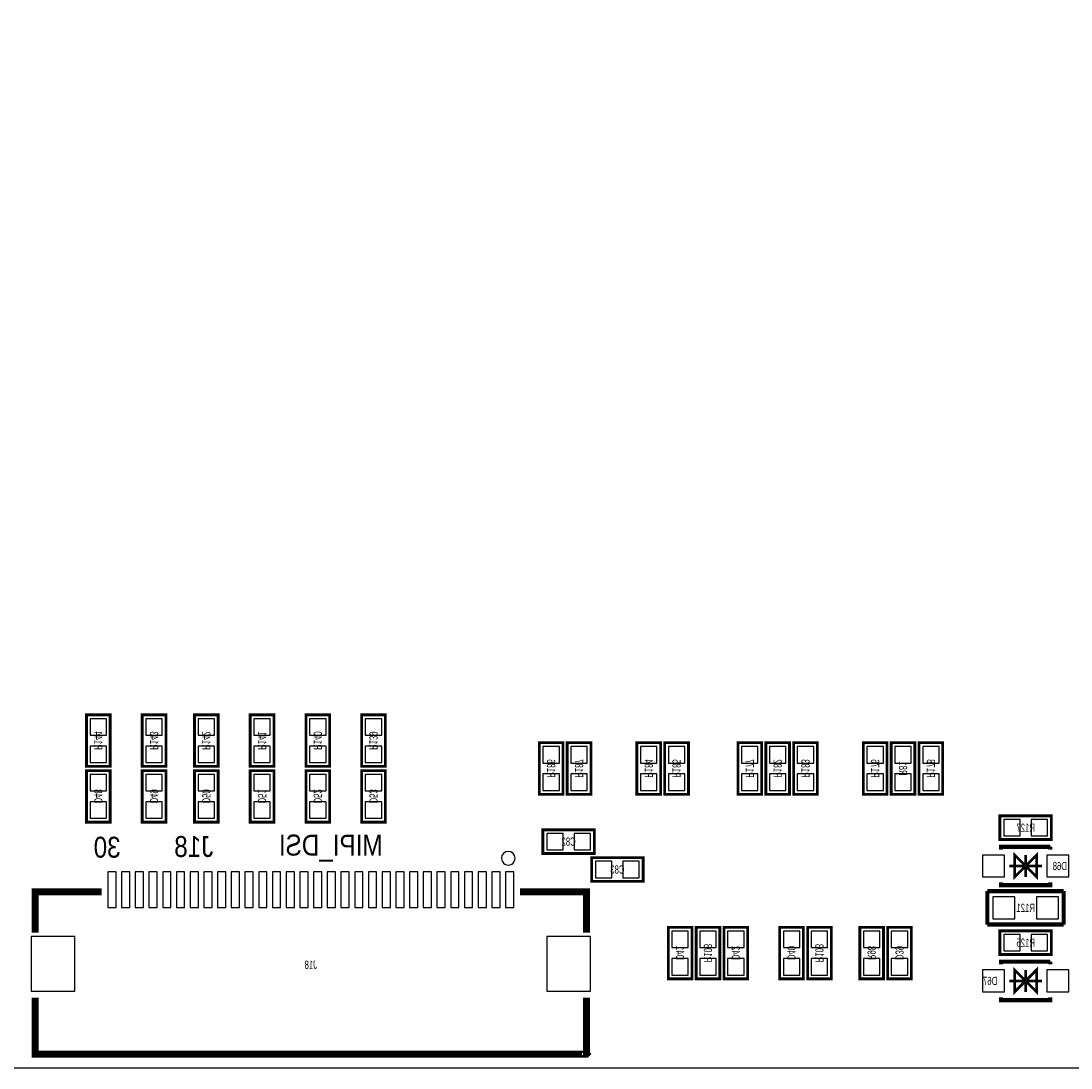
# Model space of a CAD drawing. Extents: x 0 to 129, y -3 to 86.
# Tile 4 of 7: x 48 to 87, y 0 to 38. Entities that reach past the tile are written whole.
import ezdxf
from ezdxf.enums import TextEntityAlignment as Align

# ---------------------------------------------------------------- set-up
doc = ezdxf.new("R2010")
doc.units = 0
for name, color, linetype in [('BG_OUTLINE', 3, 'CONTINUOUS'), ('BG_SILKSCREEN_BOTTOM', 173, 'CONTINUOUS'), ('PG_SILKSCREEN_BOTTOM', 150, 'CONTINUOUS'), ('PIN_BOTTOM', 202, 'CONTINUOUS'), ('RD_SILKSCREEN_BOTTOM', 122, 'CONTINUOUS')]:
    doc.layers.add(name, color=color, linetype=linetype)

msp = doc.modelspace()

# ---------------------------------------------------------------- linework, layer by layer
at = {"layer": 'BG_OUTLINE'}
msp.add_lwpolyline([(1.999996, 78.999994), (24.356873, 78.999994), (24.356873, 70.199987), (38.35687, 70.199987), (38.35687, 78.999994), (127.499999, 78.999994, -0.414213), (129.499995, 76.999998), (129.499995, 1.999996, -0.414212), (127.499999, 0), (1.999996, 0, -0.414212), (0, 1.999996), (0, 76.999998, -0.414213)], format="xyb", close=True, dxfattribs=at)
msp.add_lwpolyline([(129.499995, 1.999996, -0.414212), (127.499999, 0), (1.999996, 0)], format="xyb", dxfattribs=at)
at = {"layer": 'PG_SILKSCREEN_BOTTOM'}
for points, const_width in [([(51.6128, 10.9982), (51.6128, 12.8778), (50.7492, 12.8778), (50.7492, 10.9982), (51.6128, 10.9982)], 0.1016), ([(53.6448, 10.9982), (53.6448, 12.8778), (52.7812, 12.8778), (52.7812, 10.9982), (53.6448, 10.9982)], 0.1016), ([(55.5498, 10.9982), (55.5498, 12.8778), (54.6862, 12.8778), (54.6862, 10.9982), (55.5498, 10.9982)], 0.1016), ([(57.5818, 10.9982), (57.5818, 12.8778), (56.7182, 12.8778), (56.7182, 10.9982), (57.5818, 10.9982)], 0.1016), ([(59.6138, 10.9982), (59.6138, 12.8778), (58.7502, 12.8778), (58.7502, 10.9982), (59.6138, 10.9982)], 0.1016), ([(61.6458, 10.9982), (61.6458, 12.8778), (60.7822, 12.8778), (60.7822, 10.9982), (61.6458, 10.9982)], 0.1016), ([(67.2592, 11.8618), (67.2592, 9.9822), (68.1228, 9.9822), (68.1228, 11.8618), (67.2592, 11.8618)], 0.1016), ([(68.2752, 11.8618), (68.2752, 9.9822), (69.1388, 9.9822), (69.1388, 11.8618), (68.2752, 11.8618)], 0.1016), ([(70.8152, 11.8618), (70.8152, 9.9822), (71.6788, 9.9822), (71.6788, 11.8618), (70.8152, 11.8618)], 0.1016), ([(71.8312, 11.8618), (71.8312, 9.9822), (72.6948, 9.9822), (72.6948, 11.8618), (71.8312, 11.8618)], 0.1016), ([(74.4982, 11.8618), (74.4982, 9.9822), (75.3618, 9.9822), (75.3618, 11.8618), (74.4982, 11.8618)], 0.1016), ([(75.5142, 11.8618), (75.5142, 9.9822), (76.3778, 9.9822), (76.3778, 11.8618), (75.5142, 11.8618)], 0.1016), ([(76.5302, 11.8618), (76.5302, 9.9822), (77.3938, 9.9822), (77.3938, 11.8618), (76.5302, 11.8618)], 0.1016), ([(79.0702, 11.8618), (79.0702, 9.9822), (79.9338, 9.9822), (79.9338, 11.8618), (79.0702, 11.8618)], 0.1016), ([(80.0862, 11.8618), (80.0862, 9.9822), (80.9498, 9.9822), (80.9498, 11.8618), (80.0862, 11.8618)], 0.1016), ([(81.1022, 11.8618), (81.1022, 9.9822), (81.9658, 9.9822), (81.9658, 11.8618), (81.1022, 11.8618)], 0.1016), ([(50.7492, 10.8458), (50.7492, 8.9662), (51.6128, 8.9662), (51.6128, 10.8458), (50.7492, 10.8458)], 0.1016), ([(52.7812, 10.8458), (52.7812, 8.9662), (53.6448, 8.9662), (53.6448, 10.8458), (52.7812, 10.8458)], 0.1016), ([(54.6862, 10.8458), (54.6862, 8.9662), (55.5498, 8.9662), (55.5498, 10.8458), (54.6862, 10.8458)], 0.1016), ([(56.7182, 10.8458), (56.7182, 8.9662), (57.5818, 8.9662), (57.5818, 10.8458), (56.7182, 10.8458)], 0.1016), ([(58.7502, 10.8458), (58.7502, 8.9662), (59.6138, 8.9662), (59.6138, 10.8458), (58.7502, 10.8458)], 0.1016), ([(60.7822, 10.8458), (60.7822, 8.9662), (61.6458, 8.9662), (61.6458, 10.8458), (60.7822, 10.8458)], 0.1016), ([(85.9282, 9.1948), (84.0486, 9.1948), (84.0486, 8.3312), (85.9282, 8.3312), (85.9282, 9.1948)], 0.1016), ([(67.3862, 7.8232), (69.2658, 7.8232), (69.2658, 8.6868), (67.3862, 8.6868), (67.3862, 7.8232)], 0.1016), ([(85.888398, 8.065999), (84.088402, 8.065999), (84.088402, 7.965999)], 0.150012), ([(85.888398, 8.065999), (85.888398, 7.965999)], 0.150012), ([(69.1642, 6.8072), (71.0438, 6.8072), (71.0438, 7.6708), (69.1642, 7.6708), (69.1642, 6.8072)], 0.1016), ([(84.9884, 7.366), (85.388399, 6.966001), (85.388399, 7.765999), (84.9884, 7.366), (84.588401, 7.765999), (84.588401, 6.966001), (84.9884, 7.366)], 0.1), ([(84.9884, 6.966001), (84.9884, 7.765999)], 0.1), ([(85.588399, 7.366), (84.388401, 7.366)], 0.1), ([(51.296799, 6.420002), (48.877906, 6.420002), (48.877906, 4.931105)], 0.254), ([(66.559201, 6.420002), (68.977891, 6.420002), (68.977891, 4.931105)], 0.254), ([(86.3727, 6.4516), (83.5914, 6.4516)], 0.1524), ([(83.5914, 6.4516), (83.5914, 5.2324)], 0.1524), ([(85.888398, 6.766001), (85.888398, 6.666001), (84.088402, 6.666001), (84.088402, 6.766001)], 0.150012), ([(86.3727, 5.2324), (86.3727, 6.4516)], 0.1524), ([(71.9582, 5.1308), (71.9582, 3.2512), (72.8218, 3.2512), (72.8218, 5.1308), (71.9582, 5.1308)], 0.1016), ([(73.8378, 3.2512), (73.8378, 5.1308), (72.9742, 5.1308), (72.9742, 3.2512), (73.8378, 3.2512)], 0.1016), ([(73.9902, 5.1308), (73.9902, 3.2512), (74.8538, 3.2512), (74.8538, 5.1308), (73.9902, 5.1308)], 0.1016), ([(76.0222, 5.1308), (76.0222, 3.2512), (76.8858, 3.2512), (76.8858, 5.1308), (76.0222, 5.1308)], 0.1016), ([(77.9018, 3.2512), (77.9018, 5.1308), (77.0382, 5.1308), (77.0382, 3.2512), (77.9018, 3.2512)], 0.1016), ([(79.8068, 3.2512), (79.8068, 5.1308), (78.9432, 5.1308), (78.9432, 3.2512), (79.8068, 3.2512)], 0.1016), ([(79.9592, 5.1308), (79.9592, 3.2512), (80.8228, 3.2512), (80.8228, 5.1308), (79.9592, 5.1308)], 0.1016), ([(83.5914, 5.2324), (86.3727, 5.2324)], 0.1524), ([(85.9282, 5.0038), (84.0486, 5.0038), (84.0486, 4.1402), (85.9282, 4.1402), (85.9282, 5.0038)], 0.1016), ([(85.888398, 3.874999), (84.088402, 3.874999), (84.088402, 3.774999)], 0.150012), ([(85.888398, 3.874999), (85.888398, 3.774999)], 0.150012), ([(84.9884, 3.175), (85.388399, 2.775001), (85.388399, 3.574999), (84.9884, 3.175), (84.588401, 3.574999), (84.588401, 2.775001), (84.9884, 3.175)], 0.1), ([(84.9884, 2.775001), (84.9884, 3.574999)], 0.1), ([(85.588399, 3.175), (84.388401, 3.175)], 0.1), ([(48.877906, 2.568905), (48.877906, 0.499999), (68.96801, 0.499999), (68.977993, 0.510007), (68.977891, 0.510108), (68.977891, 2.568905)], 0.254), ([(85.888398, 2.575001), (85.888398, 2.475001), (84.088402, 2.475001), (84.088402, 2.575001)], 0.150012)]:
    msp.add_lwpolyline(points, dxfattribs=dict(at, const_width=const_width))
msp.add_lwpolyline([(66.377998, 7.649997, 1), (65.878002, 7.650007, 1)], format="xyb", close=True, dxfattribs=at)
at = {"layer": 'PIN_BOTTOM'}
for points in [[(50.881305, 12.138203), (51.480695, 12.138203), (51.480695, 12.737592), (50.881305, 12.737592)], [(52.913305, 12.138203), (53.512695, 12.138203), (53.512695, 12.737592), (52.913305, 12.737592)], [(54.818305, 12.138203), (55.417695, 12.138203), (55.417695, 12.737592), (54.818305, 12.737592)], [(56.850305, 12.138203), (57.449695, 12.138203), (57.449695, 12.737592), (56.850305, 12.737592)], [(58.882305, 12.138203), (59.481695, 12.138203), (59.481695, 12.737592), (58.882305, 12.737592)], [(60.914305, 12.138203), (61.513695, 12.138203), (61.513695, 12.737592), (60.914305, 12.737592)], [(50.881305, 11.138408), (51.480695, 11.138408), (51.480695, 11.737797), (50.881305, 11.737797)], [(52.913305, 11.138408), (53.512695, 11.138408), (53.512695, 11.737797), (52.913305, 11.737797)], [(54.818305, 11.138408), (55.417695, 11.138408), (55.417695, 11.737797), (54.818305, 11.737797)], [(56.850305, 11.138408), (57.449695, 11.138408), (57.449695, 11.737797), (56.850305, 11.737797)], [(58.882305, 11.138408), (59.481695, 11.138408), (59.481695, 11.737797), (58.882305, 11.737797)], [(60.914305, 11.138408), (61.513695, 11.138408), (61.513695, 11.737797), (60.914305, 11.737797)], [(67.990695, 11.721592), (67.391305, 11.721592), (67.391305, 11.122203), (67.990695, 11.122203)], [(69.006695, 11.721592), (68.407305, 11.721592), (68.407305, 11.122203), (69.006695, 11.122203)], [(71.546695, 11.721592), (70.947305, 11.721592), (70.947305, 11.122203), (71.546695, 11.122203)], [(72.562695, 11.721592), (71.963305, 11.721592), (71.963305, 11.122203), (72.562695, 11.122203)], [(75.229695, 11.721592), (74.630305, 11.721592), (74.630305, 11.122203), (75.229695, 11.122203)], [(76.245695, 11.721592), (75.646305, 11.721592), (75.646305, 11.122203), (76.245695, 11.122203)], [(77.261695, 11.721592), (76.662305, 11.721592), (76.662305, 11.122203), (77.261695, 11.122203)], [(79.801695, 11.721592), (79.202305, 11.721592), (79.202305, 11.122203), (79.801695, 11.122203)], [(80.817695, 11.721592), (80.218305, 11.721592), (80.218305, 11.122203), (80.817695, 11.122203)], [(81.833695, 11.721592), (81.234305, 11.721592), (81.234305, 11.122203), (81.833695, 11.122203)], [(67.990695, 10.721797), (67.391305, 10.721797), (67.391305, 10.122408), (67.990695, 10.122408)], [(69.006695, 10.721797), (68.407305, 10.721797), (68.407305, 10.122408), (69.006695, 10.122408)], [(71.546695, 10.721797), (70.947305, 10.721797), (70.947305, 10.122408), (71.546695, 10.122408)], [(72.562695, 10.721797), (71.963305, 10.721797), (71.963305, 10.122408), (72.562695, 10.122408)], [(75.229695, 10.721797), (74.630305, 10.721797), (74.630305, 10.122408), (75.229695, 10.122408)], [(76.245695, 10.721797), (75.646305, 10.721797), (75.646305, 10.122408), (76.245695, 10.122408)], [(77.261695, 10.721797), (76.662305, 10.721797), (76.662305, 10.122408), (77.261695, 10.122408)], [(79.801695, 10.721797), (79.202305, 10.721797), (79.202305, 10.122408), (79.801695, 10.122408)], [(80.817695, 10.721797), (80.218305, 10.721797), (80.218305, 10.122408), (80.817695, 10.122408)], [(81.833695, 10.721797), (81.234305, 10.721797), (81.234305, 10.122408), (81.833695, 10.122408)], [(51.480695, 10.705592), (50.881305, 10.705592), (50.881305, 10.106203), (51.480695, 10.106203)], [(53.512695, 10.705592), (52.913305, 10.705592), (52.913305, 10.106203), (53.512695, 10.106203)], [(55.417695, 10.705592), (54.818305, 10.705592), (54.818305, 10.106203), (55.417695, 10.106203)], [(57.449695, 10.705592), (56.850305, 10.705592), (56.850305, 10.106203), (57.449695, 10.106203)], [(59.481695, 10.705592), (58.882305, 10.705592), (58.882305, 10.106203), (59.481695, 10.106203)], [(61.513695, 10.705592), (60.914305, 10.705592), (60.914305, 10.106203), (61.513695, 10.106203)], [(51.480695, 9.705797), (50.881305, 9.705797), (50.881305, 9.106408), (51.480695, 9.106408)], [(53.512695, 9.705797), (52.913305, 9.705797), (52.913305, 9.106408), (53.512695, 9.106408)], [(55.417695, 9.705797), (54.818305, 9.705797), (54.818305, 9.106408), (55.417695, 9.106408)], [(57.449695, 9.705797), (56.850305, 9.705797), (56.850305, 9.106408), (57.449695, 9.106408)], [(59.481695, 9.705797), (58.882305, 9.705797), (58.882305, 9.106408), (59.481695, 9.106408)], [(61.513695, 9.705797), (60.914305, 9.705797), (60.914305, 9.106408), (61.513695, 9.106408)], [(84.788197, 8.463305), (84.788197, 9.062695), (84.188808, 9.062695), (84.188808, 8.463305)], [(85.787992, 8.463305), (85.787992, 9.062695), (85.188603, 9.062695), (85.188603, 8.463305)], [(67.526408, 8.554695), (67.526408, 7.955305), (68.125797, 7.955305), (68.125797, 8.554695)], [(68.526203, 8.554695), (68.526203, 7.955305), (69.125592, 7.955305), (69.125592, 8.554695)], [(84.213446, 6.96595), (84.213446, 7.76605), (83.413346, 7.76605), (83.413346, 6.96595)], [(86.563454, 6.96595), (86.563454, 7.76605), (85.763354, 7.76605), (85.763354, 6.96595)], [(69.304408, 7.538695), (69.304408, 6.939305), (69.903797, 6.939305), (69.903797, 7.538695)], [(70.304203, 7.538695), (70.304203, 6.939305), (70.903592, 6.939305), (70.903592, 7.538695)], [(51.827811, 5.850001), (51.827811, 7.149998), (51.527812, 7.149998), (51.527812, 5.850001)], [(52.328013, 5.850001), (52.328013, 7.149998), (52.028014, 7.149998), (52.028014, 5.850001)], [(52.827809, 5.850001), (52.827809, 7.149998), (52.52781, 7.149998), (52.52781, 5.850001)], [(53.32791, 5.850001), (53.32791, 7.149998), (53.02791, 7.149998), (53.02791, 5.850001)], [(53.827807, 5.850001), (53.827807, 7.149998), (53.527808, 7.149998), (53.527808, 5.850001)], [(54.327908, 5.850001), (54.327908, 7.149998), (54.027908, 7.149998), (54.027908, 5.850001)], [(54.827805, 5.850001), (54.827805, 7.149998), (54.527806, 7.149998), (54.527806, 5.850001)], [(55.327906, 5.850001), (55.327906, 7.149998), (55.027906, 7.149998), (55.027906, 5.850001)], [(55.827803, 5.850001), (55.827803, 7.149998), (55.527804, 7.149998), (55.527804, 5.850001)], [(56.327904, 5.850001), (56.327904, 7.149998), (56.027904, 7.149998), (56.027904, 5.850001)], [(56.827801, 5.850001), (56.827801, 7.149998), (56.527802, 7.149998), (56.527802, 5.850001)], [(57.327902, 5.850001), (57.327902, 7.149998), (57.027902, 7.149998), (57.027902, 5.850001)], [(57.827824, 5.850001), (57.827824, 7.149998), (57.527825, 7.149998), (57.527825, 5.850001)], [(58.327925, 5.850001), (58.327925, 7.149998), (58.027926, 7.149998), (58.027926, 5.850001)], [(58.827822, 5.850001), (58.827822, 7.149998), (58.527823, 7.149998), (58.527823, 5.850001)], [(59.327923, 5.850001), (59.327923, 7.149998), (59.027924, 7.149998), (59.027924, 5.850001)], [(59.82782, 5.850001), (59.82782, 7.149998), (59.527821, 7.149998), (59.527821, 5.850001)], [(60.327921, 5.850001), (60.327921, 7.149998), (60.027922, 7.149998), (60.027922, 5.850001)], [(60.827818, 5.850001), (60.827818, 7.149998), (60.527819, 7.149998), (60.527819, 5.850001)], [(61.327919, 5.850001), (61.327919, 7.149998), (61.02792, 7.149998), (61.02792, 5.850001)], [(61.827816, 5.850001), (61.827816, 7.149998), (61.527817, 7.149998), (61.527817, 5.850001)], [(62.327917, 5.850001), (62.327917, 7.149998), (62.027918, 7.149998), (62.027918, 5.850001)], [(62.827814, 5.850001), (62.827814, 7.149998), (62.527815, 7.149998), (62.527815, 5.850001)], [(63.327915, 5.850001), (63.327915, 7.149998), (63.027916, 7.149998), (63.027916, 5.850001)], [(63.827812, 5.850001), (63.827812, 7.149998), (63.527813, 7.149998), (63.527813, 5.850001)], [(64.327913, 5.850001), (64.327913, 7.149998), (64.027914, 7.149998), (64.027914, 5.850001)], [(64.82781, 5.850001), (64.82781, 7.149998), (64.527811, 7.149998), (64.527811, 5.850001)], [(65.327911, 5.850001), (65.327911, 7.149998), (65.027912, 7.149998), (65.027912, 5.850001)], [(65.827808, 5.850001), (65.827808, 7.149998), (65.527809, 7.149998), (65.527809, 5.850001)], [(66.327909, 5.850001), (66.327909, 7.149998), (66.02791, 7.149998), (66.02791, 5.850001)], [(84.58835, 5.44195), (84.58835, 6.24205), (83.78825, 6.24205), (83.78825, 5.44195)], [(86.18855, 5.44195), (86.18855, 6.24205), (85.38845, 6.24205), (85.38845, 5.44195)], [(72.689695, 4.990592), (72.090305, 4.990592), (72.090305, 4.391203), (72.689695, 4.391203)], [(73.106305, 4.391203), (73.705695, 4.391203), (73.705695, 4.990592), (73.106305, 4.990592)], [(74.721695, 4.990592), (74.122305, 4.990592), (74.122305, 4.391203), (74.721695, 4.391203)], [(76.753695, 4.990592), (76.154305, 4.990592), (76.154305, 4.391203), (76.753695, 4.391203)], [(77.170305, 4.391203), (77.769695, 4.391203), (77.769695, 4.990592), (77.170305, 4.990592)], [(79.075305, 4.391203), (79.674695, 4.391203), (79.674695, 4.990592), (79.075305, 4.990592)], [(80.690695, 4.990592), (80.091305, 4.990592), (80.091305, 4.391203), (80.690695, 4.391203)], [(50.327941, 2.799994), (50.327941, 4.79999), (48.728046, 4.79999), (48.728046, 2.799994)], [(69.127954, 2.799994), (69.127954, 4.79999), (67.528059, 4.79999), (67.528059, 2.799994)], [(84.788197, 4.272305), (84.788197, 4.871695), (84.188808, 4.871695), (84.188808, 4.272305)], [(85.787992, 4.272305), (85.787992, 4.871695), (85.188603, 4.871695), (85.188603, 4.272305)], [(72.689695, 3.990797), (72.090305, 3.990797), (72.090305, 3.391408), (72.689695, 3.391408)], [(73.106305, 3.391408), (73.705695, 3.391408), (73.705695, 3.990797), (73.106305, 3.990797)], [(74.721695, 3.990797), (74.122305, 3.990797), (74.122305, 3.391408), (74.721695, 3.391408)], [(76.753695, 3.990797), (76.154305, 3.990797), (76.154305, 3.391408), (76.753695, 3.391408)], [(77.170305, 3.391408), (77.769695, 3.391408), (77.769695, 3.990797), (77.170305, 3.990797)], [(79.075305, 3.391408), (79.674695, 3.391408), (79.674695, 3.990797), (79.075305, 3.990797)], [(80.690695, 3.990797), (80.091305, 3.990797), (80.091305, 3.391408), (80.690695, 3.391408)], [(84.213446, 2.77495), (84.213446, 3.57505), (83.413346, 3.57505), (83.413346, 2.77495)], [(86.563454, 2.77495), (86.563454, 3.57505), (85.763354, 3.57505), (85.763354, 2.77495)]]:
    msp.add_lwpolyline(points, close=True, dxfattribs=at)

# ---------------------------------------------------------------- texts
at = {"layer": 'BG_SILKSCREEN_BOTTOM', "text_generation_flag": 2, "width": 0.866667}
for s, p in [('J18', (55.372, 7.6962)), ('MIPI_DSI', (61.5442, 7.747))]:
    msp.add_text(s, height=0.762, dxfattribs=at).set_placement(p)
at = {"layer": 'PG_SILKSCREEN_BOTTOM', "text_generation_flag": 2, "width": 0.866667}
msp.add_text('30', height=0.762, dxfattribs=at).set_placement((51.9938, 7.6708))
at = {"layer": 'RD_SILKSCREEN_BOTTOM', "text_generation_flag": 2, "width": 0.700025}
for s, p in [('R144', (51.031013, 11.938356)), ('R143', (53.063013, 11.938356)), ('R142', (54.968013, 11.938356)), ('R140', (59.032013, 11.938356)), ('R139', (61.064013, 11.938356)), ('R141', (57.000013, 11.938356)), ('R186', (67.541013, 10.922356)), ('R187', (68.557013, 10.922356)), ('R184', (71.097013, 10.922356)), ('R185', (72.113013, 10.922356)), ('R177', (74.780013, 10.922356)), ('R182', (75.796013, 10.922356)), ('R183', (76.812013, 10.922356)), ('R176', (79.352013, 10.922356)), ('R81', (80.368013, 10.922356)), ('R178', (81.384013, 10.922356)), ('D48', (51.031013, 9.906356)), ('D49', (53.063013, 9.906356)), ('D50', (54.968013, 9.906356)), ('D51', (57.000013, 9.906356)), ('D52', (59.032013, 9.906356)), ('D53', (61.064013, 9.906356)), ('D41', (72.240013, 4.191356)), ('R108', (73.256013, 4.191356)), ('D42', (74.272013, 4.191356)), ('D40', (76.304013, 4.191356)), ('R103', (77.320013, 4.191356)), ('R98', (79.225013, 4.191356)), ('D39', (80.241013, 4.191356))]:
    msp.add_text(s, height=0.299999, rotation=270, dxfattribs=at).set_placement(p, align=Align.CENTER)
for s, p in [('R127', (84.9884, 8.612988)), ('C82', (68.326, 8.104988)), ('C83', (70.104, 7.088988)), ('D68', (86.233, 7.216013)), ('R121', (84.9884, 5.692013)), ('R125', (84.9884, 4.422013)), ('J18', (58.928152, 3.617519)), ('D67', (83.693, 3.025013))]:
    msp.add_text(s, height=0.299999, dxfattribs=at).set_placement(p, align=Align.CENTER)

doc.saveas('drawing.dxf')
